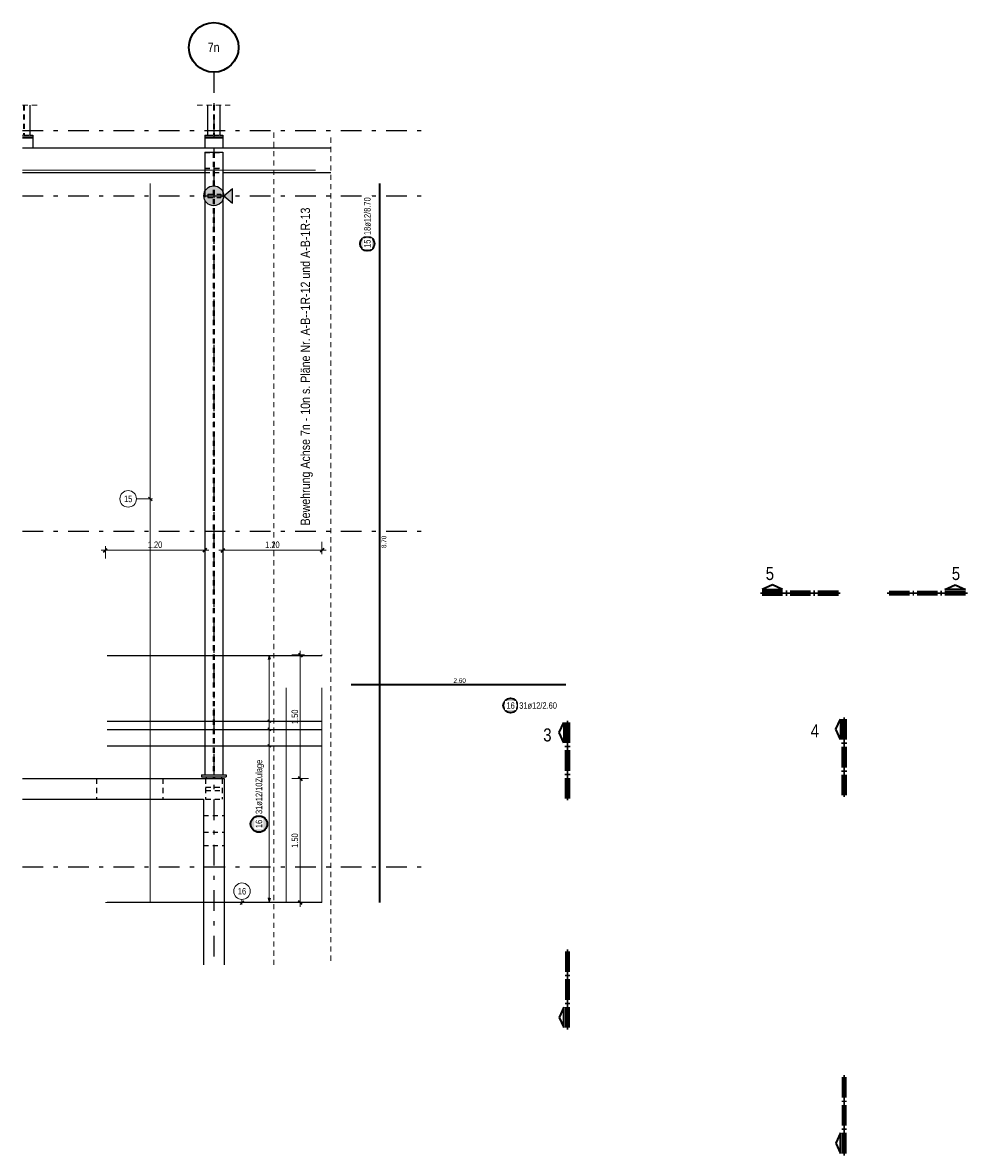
# Model space of a CAD drawing. Header units: millimetres. Extents: x -61 to 115, y -10 to 52.
# Tile 2 of 14: x -24 to -1, y 13 to 40. Entities that reach past the tile are written whole.
import ezdxf
from ezdxf.enums import TextEntityAlignment as Align

# ---------------------------------------------------------------- set-up
doc = ezdxf.new("R2010")
doc.units = ezdxf.units.MM
doc.linetypes.add('DASHDOTX2', pattern=[2, 1, -0.5, 0, -0.5])
doc.linetypes.add('HIDDEN', pattern=[0.375, 0.25, -0.125])
for name, color, linetype, lineweight in [('Achsen', 7, 'Continuous', 20), ('Bewehrung untere Lage', 7, 'Continuous', 20), ('Geschnittene Kanten', 7, 'Continuous', 20), ('Schraffuren', 7, 'Continuous', 20)]:
    doc.layers.add(name, color=color, linetype=linetype, lineweight=lineweight)
doc.styles.add('Arial Narrow', font='ARIALN.TTF')
doc.dimstyles.new('Arch_Strakon_dimstyle', dxfattribs={"dimtxt": 11.25, "dimasz": 1, "dimexe": 1.25, "dimexo": 0.0625, "dimgap": 1, "dimtad": 0, "dimzin": 12, "dimdsep": 46, "dimtxsty": 'Arial Narrow', "dimblk": 'Arrowhead_Tick', "dimsah": 1, "dimcen": 0, "dimse1": 1, "dimse2": 1, "dimclrd": 6, "dimclrt": 3, "dimazin": 0, "dimtfac": 1, "dimtdec": 4, "dimtmove": 0, "dimatfit": 3, "dimldrblk": 'NONE', "dimfxl": 1, "dimtvp": 1, "dimtolj": 1, "dimtzin": 0, "dimlwd": 13, "dimarcsym": 2})

# ---------------------------------------------------------------- blocks, each defined once
blk = doc.blocks.new('Arrowhead_Tick')
at = {"color": 2, "linetype": 'Continuous', "lineweight": 35, "ltscale": 0.5}
blk.add_line((4.4, 4.4), (-4.4, -4.4), dxfattribs=at)
at = {"color": 0, "linetype": 'Continuous', "lineweight": -2, "ltscale": 0.5}
for p, q in [((-1, 0), (0, 0)), ((0, 20), (0, -10)), ((10, 0), (0, 0))]:
    blk.add_line(p, q, dxfattribs=at)
blk = doc.blocks.new('*D22')
at = {"layer": 'Defpoints', "color": 0}
for p in [(-19.271, 22.122), (-17.428, 22.122), (-17.771, 19.122)]:
    blk.add_point(p, dxfattribs=at)
at = {"layer": 'Geschnittene Kanten', "color": 6, "linetype": 'Continuous', "lineweight": 13}
blk.add_line((-17.428, 19.132), (-17.428, 22.112), dxfattribs=at)
at = {"layer": 'Geschnittene Kanten', "color": 6, "lineweight": 13, "xscale": 0.01, "yscale": 0.01, "zscale": 0.01}
for p, rotation in [((-17.428, 22.122), 90), ((-17.428, 19.122), 270)]:
    blk.add_blockref('Arrowhead_Tick', p, dxfattribs=dict(at, rotation=rotation))
at = {"layer": 'Geschnittene Kanten', "color": 2, "lineweight": -2, "insert": (-17.558, 20.622), "char_height": 0.1575, "attachment_point": 5, "rotation": 90, "style": 'Arial Narrow'}
blk.add_mtext('\\A1;1.50', dxfattribs=at)
blk = doc.blocks.new('_None')
blk = doc.blocks.new('*D23')
at = {"layer": 'Defpoints', "color": 0}
for p in [(-16.903, 27.65), (-19.301, 22.212), (-16.903, 19.122)]:
    blk.add_point(p, dxfattribs=at)
at = {"layer": 'Geschnittene Kanten', "color": 6, "linetype": 'Continuous', "lineweight": 13}
blk.add_line((-19.291, 27.65), (-16.913, 27.65), dxfattribs=at)
at = {"layer": 'Geschnittene Kanten', "color": 6, "lineweight": 13, "xscale": 0.01, "yscale": 0.01, "zscale": 0.01, "rotation": 180}
blk.add_blockref('Arrowhead_Tick', (-19.301, 27.65), dxfattribs=at)
at = {"layer": 'Geschnittene Kanten', "color": 6, "lineweight": 13, "xscale": 0.01, "yscale": 0.01, "zscale": 0.01}
blk.add_blockref('Arrowhead_Tick', (-16.903, 27.65), dxfattribs=at)
at = {"layer": 'Geschnittene Kanten', "color": 2, "lineweight": -2, "insert": (-18.102, 27.78), "char_height": 0.1575, "attachment_point": 5, "style": 'Arial Narrow'}
blk.add_mtext('\\A1;1.20', dxfattribs=at)
blk = doc.blocks.new('*D24')
at = {"layer": 'Defpoints', "color": 0}
for p in [(-19.741, 27.65), (-19.741, 22.212), (-22.145, 19.122)]:
    blk.add_point(p, dxfattribs=at)
at = {"layer": 'Geschnittene Kanten', "color": 6, "linetype": 'Continuous', "lineweight": 13}
blk.add_line((-22.135, 27.65), (-19.751, 27.65), dxfattribs=at)
at = {"layer": 'Geschnittene Kanten', "color": 6, "lineweight": 13, "xscale": 0.01, "yscale": 0.01, "zscale": 0.01, "rotation": 180}
blk.add_blockref('Arrowhead_Tick', (-22.145, 27.65), dxfattribs=at)
at = {"layer": 'Geschnittene Kanten', "color": 6, "lineweight": 13, "xscale": 0.01, "yscale": 0.01, "zscale": 0.01}
blk.add_blockref('Arrowhead_Tick', (-19.741, 27.65), dxfattribs=at)
at = {"layer": 'Geschnittene Kanten', "color": 2, "lineweight": -2, "insert": (-20.943, 27.78), "char_height": 0.1575, "attachment_point": 5, "style": 'Arial Narrow'}
blk.add_mtext('\\A1;1.20', dxfattribs=at)
blk = doc.blocks.new('*D25')
at = {"layer": 'Defpoints', "color": 0}
for p in [(-17.428, 25.115), (-16.903, 25.115), (-19.271, 22.122)]:
    blk.add_point(p, dxfattribs=at)
at = {"layer": 'Geschnittene Kanten', "color": 6, "linetype": 'Continuous', "lineweight": 13}
blk.add_line((-17.428, 22.132), (-17.428, 25.105), dxfattribs=at)
at = {"layer": 'Geschnittene Kanten', "color": 6, "lineweight": 13, "xscale": 0.01, "yscale": 0.01, "zscale": 0.01}
for p, rotation in [((-17.428, 25.115), 90), ((-17.428, 22.122), 270)]:
    blk.add_blockref('Arrowhead_Tick', p, dxfattribs=dict(at, rotation=rotation))
at = {"layer": 'Geschnittene Kanten', "color": 2, "lineweight": -2, "insert": (-17.558, 23.618), "char_height": 0.1575, "attachment_point": 5, "rotation": 90, "style": 'Arial Narrow'}
blk.add_mtext('\\A1;1.50', dxfattribs=at)

msp = doc.modelspace()

# ---------------------------------------------------------------- hatches: boundary and pattern name
at = {"layer": 'Achsen', "lineweight": 35, "true_color": 0x80ff80}
msp.add_hatch(color=91, dxfattribs=at).paths.add_polyline_path([(-19.064306, 36.405885), (-19.064306, 36.048162), (-19.28074, 36.227023)])
at = {"layer": 'Geschnittene Kanten', "lineweight": 25, "true_color": 0xffffff}
for points in [[(-15.609095, 35.067436), (-15.609214, 35.074242), (-15.60957, 35.081039), (-15.610163, 35.087819), (-15.610993, 35.094575), (-15.612058, 35.101298), (-15.613356, 35.107979), (-15.614887, 35.114611), (-15.616649, 35.121186), (-15.618639, 35.127695), (-15.620855, 35.13413), (-15.623294, 35.140485), (-15.625954, 35.14675), (-15.62883, 35.152919), (-15.63192, 35.158983), (-15.63522, 35.164936), (-15.638726, 35.170771), (-15.642433, 35.176479), (-15.646337, 35.182055), (-15.650433, 35.18749), (-15.654716, 35.19278), (-15.659182, 35.197917), (-15.663824, 35.202895), (-15.668637, 35.207708), (-15.673615, 35.21235), (-15.678752, 35.216815), (-15.684041, 35.221098), (-15.689477, 35.225195), (-15.695053, 35.229099), (-15.700761, 35.232806), (-15.706595, 35.236311), (-15.712548, 35.239611), (-15.718613, 35.242701), (-15.724781, 35.245578), (-15.731047, 35.248237), (-15.737401, 35.250676), (-15.743837, 35.252892), (-15.750346, 35.254882), (-15.75692, 35.256644), (-15.763552, 35.258175), (-15.770234, 35.259474), (-15.776956, 35.260539), (-15.783712, 35.261368), (-15.790493, 35.261961), (-15.79729, 35.262318), (-15.804095, 35.262436), (-15.810901, 35.262318), (-15.817698, 35.261961), (-15.824478, 35.261368), (-15.831234, 35.260539), (-15.837957, 35.259474), (-15.844638, 35.258175), (-15.85127, 35.256644), (-15.857844, 35.254882), (-15.864353, 35.252892), (-15.870789, 35.250676), (-15.877143, 35.248237), (-15.883409, 35.245578), (-15.889578, 35.242701), (-15.895642, 35.239611), (-15.901595, 35.236311), (-15.907429, 35.232806), (-15.913138, 35.229099), (-15.918713, 35.225195), (-15.924149, 35.221098), (-15.929439, 35.216815), (-15.934576, 35.21235), (-15.939554, 35.207708), (-15.944366, 35.202895), (-15.949008, 35.197917), (-15.953474, 35.19278), (-15.957757, 35.18749), (-15.961853, 35.182055), (-15.965757, 35.176479), (-15.969465, 35.170771), (-15.97297, 35.164936), (-15.97627, 35.158983), (-15.97936, 35.152919), (-15.982236, 35.14675), (-15.984896, 35.140485), (-15.987335, 35.13413), (-15.989551, 35.127695), (-15.991541, 35.121186), (-15.993303, 35.114611), (-15.994834, 35.107979), (-15.996133, 35.101298), (-15.997197, 35.094575), (-15.998027, 35.087819), (-15.99862, 35.081039), (-15.998976, 35.074242), (-15.999095, 35.067436), (-15.998976, 35.060631), (-15.99862, 35.053834), (-15.998027, 35.047053), (-15.997197, 35.040298), (-15.996133, 35.033575), (-15.994834, 35.026894), (-15.993303, 35.020262), (-15.991541, 35.013687), (-15.989551, 35.007178), (-15.987335, 35.000742), (-15.984896, 34.994388), (-15.982236, 34.988123), (-15.97936, 34.981954), (-15.97627, 34.975889), (-15.97297, 34.969936), (-15.969465, 34.964102), (-15.965757, 34.958394), (-15.961853, 34.952818), (-15.957757, 34.947382), (-15.953474, 34.942093), (-15.949008, 34.936956), (-15.944366, 34.931978), (-15.939554, 34.927165), (-15.934576, 34.922523), (-15.929439, 34.918058), (-15.924149, 34.913774), (-15.918713, 34.909678), (-15.913138, 34.905774), (-15.907429, 34.902067), (-15.901595, 34.898561), (-15.895642, 34.895262), (-15.889578, 34.892172), (-15.883409, 34.889295), (-15.877143, 34.886636), (-15.870789, 34.884196), (-15.864353, 34.88198), (-15.857844, 34.87999), (-15.85127, 34.878229), (-15.844638, 34.876698), (-15.837957, 34.875399), (-15.831234, 34.874334), (-15.824478, 34.873505), (-15.817698, 34.872911), (-15.810901, 34.872555), (-15.804095, 34.872436), (-15.79729, 34.872555), (-15.790493, 34.872911), (-15.783712, 34.873505), (-15.776956, 34.874334), (-15.770234, 34.875399), (-15.763552, 34.876698), (-15.75692, 34.878229), (-15.750346, 34.87999), (-15.743837, 34.88198), (-15.737401, 34.884196), (-15.731047, 34.886636), (-15.724781, 34.889295), (-15.718613, 34.892172), (-15.712548, 34.895262), (-15.706595, 34.898561), (-15.700761, 34.902067), (-15.695053, 34.905774), (-15.689477, 34.909678), (-15.684041, 34.913774), (-15.678752, 34.918058), (-15.673615, 34.922523), (-15.668637, 34.927165), (-15.663824, 34.931978), (-15.659182, 34.936956), (-15.654716, 34.942093), (-15.650433, 34.947382), (-15.646337, 34.952818), (-15.642433, 34.958394), (-15.638726, 34.964102), (-15.63522, 34.969936), (-15.63192, 34.975889), (-15.62883, 34.981954), (-15.625954, 34.988123), (-15.623294, 34.994388), (-15.620855, 35.000742), (-15.618639, 35.007178), (-15.616649, 35.013687), (-15.614887, 35.020262), (-15.613356, 35.026894), (-15.612058, 35.033575), (-15.610993, 35.040298), (-15.610163, 35.047053), (-15.60957, 35.053834)], [(-12.141655, 23.890741), (-12.141773, 23.897546), (-12.14213, 23.904343), (-12.142723, 23.911124), (-12.143552, 23.917879), (-12.144617, 23.924602), (-12.145916, 23.931283), (-12.147447, 23.937915), (-12.149209, 23.94449), (-12.151199, 23.950999), (-12.153415, 23.957435), (-12.155854, 23.963789), (-12.158513, 23.970054), (-12.16139, 23.976223), (-12.16448, 23.982288), (-12.16778, 23.988241), (-12.171285, 23.994075), (-12.174992, 23.999783), (-12.178896, 24.005359), (-12.182993, 24.010795), (-12.187276, 24.016084), (-12.191741, 24.021221), (-12.196383, 24.026199), (-12.201196, 24.031012), (-12.206174, 24.035654), (-12.211311, 24.040119), (-12.216601, 24.044403), (-12.222037, 24.048499), (-12.227612, 24.052403), (-12.23332, 24.05611), (-12.239155, 24.059616), (-12.245108, 24.062915), (-12.251172, 24.066005), (-12.257341, 24.068882), (-12.263606, 24.071541), (-12.269961, 24.073981), (-12.276396, 24.076197), (-12.282905, 24.078187), (-12.28948, 24.079948), (-12.296112, 24.081479), (-12.302793, 24.082778), (-12.309516, 24.083843), (-12.316272, 24.084672), (-12.323052, 24.085266), (-12.329849, 24.085622), (-12.336655, 24.085741), (-12.34346, 24.085622), (-12.350257, 24.085266), (-12.357038, 24.084672), (-12.363793, 24.083843), (-12.370516, 24.082778), (-12.377197, 24.081479), (-12.383829, 24.079948), (-12.390404, 24.078187), (-12.396913, 24.076197), (-12.403349, 24.073981), (-12.409703, 24.071541), (-12.415968, 24.068882), (-12.422137, 24.066005), (-12.428202, 24.062915), (-12.434155, 24.059616), (-12.439989, 24.05611), (-12.445697, 24.052403), (-12.451273, 24.048499), (-12.456709, 24.044403), (-12.461998, 24.040119), (-12.467135, 24.035654), (-12.472113, 24.031012), (-12.476926, 24.026199), (-12.481568, 24.021221), (-12.486033, 24.016084), (-12.490317, 24.010795), (-12.494413, 24.005359), (-12.498317, 23.999783), (-12.502024, 23.994075), (-12.50553, 23.988241), (-12.508829, 23.982288), (-12.51192, 23.976223), (-12.514796, 23.970054), (-12.517456, 23.963789), (-12.519895, 23.957435), (-12.522111, 23.950999), (-12.524101, 23.94449), (-12.525862, 23.937915), (-12.527393, 23.931283), (-12.528692, 23.924602), (-12.529757, 23.917879), (-12.530586, 23.911124), (-12.53118, 23.904343), (-12.531536, 23.897546), (-12.531655, 23.890741), (-12.531536, 23.883935), (-12.53118, 23.877138), (-12.530586, 23.870358), (-12.529757, 23.863602), (-12.528692, 23.856879), (-12.527393, 23.850198), (-12.525862, 23.843566), (-12.524101, 23.836991), (-12.522111, 23.830482), (-12.519895, 23.824047), (-12.517456, 23.817692), (-12.514796, 23.811427), (-12.51192, 23.805258), (-12.508829, 23.799194), (-12.50553, 23.793241), (-12.502024, 23.787406), (-12.498317, 23.781698), (-12.494413, 23.776122), (-12.490317, 23.770687), (-12.486033, 23.765397), (-12.481568, 23.76026), (-12.476926, 23.755282), (-12.472113, 23.750469), (-12.467135, 23.745827), (-12.461998, 23.741362), (-12.456709, 23.737078), (-12.451273, 23.732982), (-12.445697, 23.729078), (-12.439989, 23.725371), (-12.434155, 23.721866), (-12.428202, 23.718566), (-12.422137, 23.715476), (-12.415968, 23.712599), (-12.409703, 23.70994), (-12.403349, 23.707501), (-12.396913, 23.705285), (-12.390404, 23.703295), (-12.383829, 23.701533), (-12.377197, 23.700002), (-12.370516, 23.698703), (-12.363793, 23.697638), (-12.357038, 23.696809), (-12.350257, 23.696216), (-12.34346, 23.695859), (-12.336655, 23.695741), (-12.329849, 23.695859), (-12.323052, 23.696216), (-12.316272, 23.696809), (-12.309516, 23.697638), (-12.302793, 23.698703), (-12.296112, 23.700002), (-12.28948, 23.701533), (-12.282905, 23.703295), (-12.276396, 23.705285), (-12.269961, 23.707501), (-12.263606, 23.70994), (-12.257341, 23.712599), (-12.251172, 23.715476), (-12.245108, 23.718566), (-12.239155, 23.721866), (-12.23332, 23.725371), (-12.227612, 23.729078), (-12.222037, 23.732982), (-12.216601, 23.737078), (-12.211311, 23.741362), (-12.206174, 23.745827), (-12.201196, 23.750469), (-12.196383, 23.755282), (-12.191741, 23.76026), (-12.187276, 23.765397), (-12.182993, 23.770687), (-12.178896, 23.776122), (-12.174992, 23.781698), (-12.171285, 23.787406), (-12.16778, 23.793241), (-12.16448, 23.799194), (-12.16139, 23.805258), (-12.158513, 23.811427), (-12.155854, 23.817692), (-12.153415, 23.824047), (-12.151199, 23.830482), (-12.149209, 23.836991), (-12.147447, 23.843566), (-12.145916, 23.850198), (-12.144617, 23.856879), (-12.143552, 23.863602), (-12.142723, 23.870358), (-12.14213, 23.877138)], [(-18.207841, 21.024035), (-18.207975, 21.031713), (-18.208377, 21.039381), (-18.209046, 21.047031), (-18.209982, 21.054653), (-18.211183, 21.062238), (-18.212649, 21.069775), (-18.214376, 21.077258), (-18.216364, 21.084675), (-18.218609, 21.092019), (-18.221109, 21.099279), (-18.223861, 21.106448), (-18.226861, 21.113517), (-18.230106, 21.120477), (-18.233593, 21.127319), (-18.237316, 21.134035), (-18.241271, 21.140617), (-18.245453, 21.147057), (-18.249857, 21.153348), (-18.254479, 21.15948), (-18.259311, 21.165448), (-18.264349, 21.171244), (-18.269586, 21.17686), (-18.275016, 21.18229), (-18.280632, 21.187527), (-18.286428, 21.192565), (-18.292396, 21.197397), (-18.298528, 21.202019), (-18.304819, 21.206423), (-18.311259, 21.210606), (-18.317841, 21.214561), (-18.324557, 21.218283), (-18.331399, 21.22177), (-18.338359, 21.225015), (-18.345428, 21.228015), (-18.352597, 21.230767), (-18.359857, 21.233267), (-18.367201, 21.235512), (-18.374618, 21.2375), (-18.382101, 21.239227), (-18.389639, 21.240693), (-18.397223, 21.241894), (-18.404845, 21.24283), (-18.412495, 21.243499), (-18.420163, 21.243901), (-18.427841, 21.244035), (-18.435519, 21.243901), (-18.443188, 21.243499), (-18.450837, 21.24283), (-18.458459, 21.241894), (-18.466044, 21.240693), (-18.473582, 21.239227), (-18.481064, 21.2375), (-18.488481, 21.235512), (-18.495825, 21.233267), (-18.503086, 21.230767), (-18.510255, 21.228015), (-18.517323, 21.225015), (-18.524283, 21.22177), (-18.531125, 21.218283), (-18.537841, 21.214561), (-18.544423, 21.210606), (-18.550864, 21.206423), (-18.557154, 21.202019), (-18.563287, 21.197397), (-18.569254, 21.192565), (-18.57505, 21.187527), (-18.580666, 21.18229), (-18.586096, 21.17686), (-18.591333, 21.171244), (-18.596371, 21.165448), (-18.601204, 21.15948), (-18.605825, 21.153348), (-18.610229, 21.147057), (-18.614412, 21.140617), (-18.618367, 21.134035), (-18.62209, 21.127319), (-18.625576, 21.120477), (-18.628821, 21.113517), (-18.631822, 21.106448), (-18.634574, 21.099279), (-18.637074, 21.092019), (-18.639319, 21.084675), (-18.641306, 21.077258), (-18.643034, 21.069775), (-18.644499, 21.062238), (-18.6457, 21.054653), (-18.646636, 21.047031), (-18.647305, 21.039381), (-18.647707, 21.031713), (-18.647841, 21.024035), (-18.647707, 21.016357), (-18.647305, 21.008688), (-18.646636, 21.001039), (-18.6457, 20.993417), (-18.644499, 20.985832), (-18.643034, 20.978294), (-18.641306, 20.970812), (-18.639319, 20.963395), (-18.637074, 20.956051), (-18.634574, 20.94879), (-18.631822, 20.941621), (-18.628821, 20.934553), (-18.625576, 20.927593), (-18.62209, 20.920751), (-18.618367, 20.914035), (-18.614412, 20.907453), (-18.610229, 20.901012), (-18.605825, 20.894722), (-18.601204, 20.888589), (-18.596371, 20.882622), (-18.591333, 20.876826), (-18.586096, 20.87121), (-18.580666, 20.86578), (-18.57505, 20.860543), (-18.569254, 20.855505), (-18.563287, 20.850673), (-18.557154, 20.846051), (-18.550864, 20.841647), (-18.544423, 20.837464), (-18.537841, 20.833509), (-18.531125, 20.829786), (-18.524283, 20.8263), (-18.517323, 20.823055), (-18.510255, 20.820054), (-18.503086, 20.817303), (-18.495825, 20.814802), (-18.488481, 20.812557), (-18.481064, 20.81057), (-18.473582, 20.808842), (-18.466044, 20.807377), (-18.458459, 20.806176), (-18.450837, 20.80524), (-18.443188, 20.804571), (-18.435519, 20.804169), (-18.427841, 20.804035), (-18.420163, 20.804169), (-18.412495, 20.804571), (-18.404845, 20.80524), (-18.397223, 20.806176), (-18.389639, 20.807377), (-18.382101, 20.808842), (-18.374618, 20.81057), (-18.367201, 20.812557), (-18.359857, 20.814802), (-18.352597, 20.817303), (-18.345428, 20.820054), (-18.338359, 20.823055), (-18.331399, 20.8263), (-18.324557, 20.829786), (-18.317841, 20.833509), (-18.311259, 20.837464), (-18.304819, 20.841647), (-18.298528, 20.846051), (-18.292396, 20.850673), (-18.286428, 20.855505), (-18.280632, 20.860543), (-18.275016, 20.86578), (-18.269586, 20.87121), (-18.264349, 20.876826), (-18.259311, 20.882622), (-18.254479, 20.888589), (-18.249857, 20.894722), (-18.245453, 20.901012), (-18.241271, 20.907453), (-18.237316, 20.914035), (-18.233593, 20.920751), (-18.230106, 20.927593), (-18.226861, 20.934553), (-18.223861, 20.941621), (-18.221109, 20.94879), (-18.218609, 20.956051), (-18.216364, 20.963395), (-18.214376, 20.970812), (-18.212649, 20.978294), (-18.211183, 20.985832), (-18.209982, 20.993417), (-18.209046, 21.001039), (-18.208377, 21.008688)]]:
    msp.add_hatch(color=7, dxfattribs=at).paths.add_polyline_path(points)
at = {"layer": 'Schraffuren', "lineweight": 35, "true_color": 0xd7ffd7}
msp.add_hatch(color=254, dxfattribs=at).paths.add_polyline_path([(-19.28077, 36.227023), (-19.28085, 36.233203), (-19.281088, 36.239378), (-19.281486, 36.245545), (-19.282042, 36.2517), (-19.282757, 36.257839), (-19.283629, 36.263957), (-19.284659, 36.270051), (-19.285845, 36.276116), (-19.287187, 36.282148), (-19.288683, 36.288144), (-19.290334, 36.2941), (-19.292138, 36.300011), (-19.294093, 36.305874), (-19.296198, 36.311684), (-19.298452, 36.317438), (-19.300854, 36.323132), (-19.303401, 36.328763), (-19.306093, 36.334326), (-19.308927, 36.339818), (-19.311902, 36.345235), (-19.315015, 36.350574), (-19.318264, 36.35583), (-19.321648, 36.361002), (-19.325163, 36.366084), (-19.328809, 36.371075), (-19.332581, 36.37597), (-19.336479, 36.380766), (-19.340498, 36.38546), (-19.344638, 36.390049), (-19.348893, 36.39453), (-19.353263, 36.3989), (-19.357744, 36.403156), (-19.362334, 36.407295), (-19.367028, 36.411315), (-19.371824, 36.415212), (-19.376719, 36.418985), (-19.381709, 36.42263), (-19.386792, 36.426146), (-19.391963, 36.42953), (-19.39722, 36.432779), (-19.402558, 36.435892), (-19.407976, 36.438866), (-19.413468, 36.4417), (-19.419031, 36.444392), (-19.424661, 36.446939), (-19.430355, 36.449341), (-19.43611, 36.451595), (-19.44192, 36.453701), (-19.447782, 36.455656), (-19.453693, 36.457459), (-19.459649, 36.45911), (-19.465645, 36.460607), (-19.471678, 36.461949), (-19.477743, 36.463135), (-19.483836, 36.464164), (-19.489954, 36.465037), (-19.496093, 36.465751), (-19.502248, 36.466308), (-19.508415, 36.466705), (-19.514591, 36.466944), (-19.52077, 36.467023), (-19.52695, 36.466944), (-19.533125, 36.466705), (-19.539292, 36.466308), (-19.545447, 36.465751), (-19.551586, 36.465037), (-19.557704, 36.464164), (-19.563797, 36.463135), (-19.569863, 36.461949), (-19.575895, 36.460607), (-19.581891, 36.45911), (-19.587847, 36.457459), (-19.593758, 36.455656), (-19.59962, 36.453701), (-19.605431, 36.451595), (-19.611185, 36.449341), (-19.616879, 36.446939), (-19.622509, 36.444392), (-19.628073, 36.4417), (-19.633564, 36.438866), (-19.638982, 36.435892), (-19.64432, 36.432779), (-19.649577, 36.42953), (-19.654749, 36.426146), (-19.659831, 36.42263), (-19.664821, 36.418985), (-19.669716, 36.415212), (-19.674512, 36.411315), (-19.679207, 36.407295), (-19.683796, 36.403156), (-19.688277, 36.3989), (-19.692647, 36.39453), (-19.696903, 36.390049), (-19.701042, 36.38546), (-19.705061, 36.380766), (-19.708959, 36.37597), (-19.712731, 36.371075), (-19.716377, 36.366084), (-19.719893, 36.361002), (-19.723276, 36.35583), (-19.726526, 36.350574), (-19.729638, 36.345235), (-19.732613, 36.339818), (-19.735447, 36.334326), (-19.738139, 36.328763), (-19.740686, 36.323132), (-19.743088, 36.317438), (-19.745342, 36.311684), (-19.747447, 36.305874), (-19.749403, 36.300011), (-19.751206, 36.2941), (-19.752857, 36.288144), (-19.754353, 36.282148), (-19.755695, 36.276116), (-19.756882, 36.270051), (-19.757911, 36.263957), (-19.758783, 36.257839), (-19.759498, 36.2517), (-19.760054, 36.245545), (-19.760452, 36.239378), (-19.76069, 36.233203), (-19.76077, 36.227023), (-19.76069, 36.220844), (-19.760452, 36.214668), (-19.760054, 36.208501), (-19.759498, 36.202346), (-19.758783, 36.196208), (-19.757911, 36.19009), (-19.756882, 36.183996), (-19.755695, 36.177931), (-19.754353, 36.171898), (-19.752857, 36.165902), (-19.751206, 36.159947), (-19.749403, 36.154036), (-19.747447, 36.148173), (-19.745342, 36.142363), (-19.743088, 36.136609), (-19.740686, 36.130914), (-19.738139, 36.125284), (-19.735447, 36.119721), (-19.732613, 36.114229), (-19.729638, 36.108812), (-19.726526, 36.103473), (-19.723276, 36.098216), (-19.719893, 36.093045), (-19.716377, 36.087962), (-19.712731, 36.082972), (-19.708959, 36.078077), (-19.705061, 36.073281), (-19.701042, 36.068587), (-19.696903, 36.063998), (-19.692647, 36.059517), (-19.688277, 36.055147), (-19.683796, 36.050891), (-19.679207, 36.046752), (-19.674512, 36.042732), (-19.669716, 36.038835), (-19.664821, 36.035062), (-19.659831, 36.031417), (-19.654749, 36.027901), (-19.649577, 36.024517), (-19.64432, 36.021268), (-19.638982, 36.018155), (-19.633564, 36.01518), (-19.628073, 36.012346), (-19.622509, 36.009655), (-19.616879, 36.007107), (-19.611185, 36.004706), (-19.605431, 36.002451), (-19.59962, 36.000346), (-19.593758, 35.998391), (-19.587847, 35.996587), (-19.581891, 35.994937), (-19.575895, 35.99344), (-19.569863, 35.992098), (-19.563797, 35.990912), (-19.557704, 35.989882), (-19.551586, 35.98901), (-19.545447, 35.988295), (-19.539292, 35.987739), (-19.533125, 35.987342), (-19.52695, 35.987103), (-19.52077, 35.987023), (-19.514591, 35.987103), (-19.508415, 35.987342), (-19.502248, 35.987739), (-19.496093, 35.988295), (-19.489954, 35.98901), (-19.483836, 35.989882), (-19.477743, 35.990912), (-19.471678, 35.992098), (-19.465645, 35.99344), (-19.459649, 35.994937), (-19.453693, 35.996587), (-19.447782, 35.998391), (-19.44192, 36.000346), (-19.43611, 36.002451), (-19.430355, 36.004706), (-19.424661, 36.007107), (-19.419031, 36.009655), (-19.413468, 36.012346), (-19.407976, 36.01518), (-19.402558, 36.018155), (-19.39722, 36.021268), (-19.391963, 36.024517), (-19.386792, 36.027901), (-19.381709, 36.031417), (-19.376719, 36.035062), (-19.371824, 36.038835), (-19.367028, 36.042732), (-19.362334, 36.046752), (-19.357744, 36.050891), (-19.353263, 36.055147), (-19.348893, 36.059517), (-19.344638, 36.063998), (-19.340498, 36.068587), (-19.336479, 36.073281), (-19.332581, 36.078077), (-19.328809, 36.082972), (-19.325163, 36.087962), (-19.321648, 36.093045), (-19.318264, 36.098216), (-19.315015, 36.103473), (-19.311902, 36.108812), (-19.308927, 36.114229), (-19.306093, 36.119721), (-19.303401, 36.125284), (-19.300854, 36.130914), (-19.298452, 36.136609), (-19.296198, 36.142363), (-19.294093, 36.148173), (-19.292138, 36.154036), (-19.290334, 36.159947), (-19.288683, 36.165902), (-19.287187, 36.171898), (-19.285845, 36.177931), (-19.284659, 36.183996), (-19.283629, 36.19009), (-19.282757, 36.196208), (-19.282042, 36.202346), (-19.281486, 36.208501), (-19.281088, 36.214668), (-19.28085, 36.220844)])

# ---------------------------------------------------------------- linework, layer by layer
at = {"color": 5, "linetype": 'HIDDEN', "lineweight": 18, "ltscale": 0.5}
for p, q in [((-24.148469, 38.419887), (-23.720917, 38.419887)), ((-19.920717, 38.419887), (-19.120717, 38.419887)), ((-16.691034, 37.63703), (-16.691034, 17.613481))]:
    msp.add_line(p, q, dxfattribs=at)
at = {"color": 3, "linetype": 'HIDDEN', "lineweight": 25, "ltscale": 0.5}
for p, q in [((-24.128017, 38.419887), (-24.128017, 37.69703)), ((-24.113817, 38.419887), (-24.113817, 37.69703)), ((-19.527817, 38.419887), (-19.527817, 37.69703)), ((-19.513617, 38.419887), (-19.513617, 37.69703)), ((-24.148469, 37.69703), (-24.128017, 37.69703)), ((-24.113817, 37.69703), (-23.970917, 37.69703)), ((-19.670717, 37.69703), (-19.527817, 37.69703)), ((-19.513617, 37.69703), (-19.370717, 37.69703)), ((-19.740717, 37.274357), (-19.53277, 37.274357)), ((-19.53277, 37.274357), (-19.53277, 22.211504)), ((-19.50877, 37.274357), (-19.30077, 37.274357)), ((-19.50877, 37.274357), (-19.50877, 22.211504)), ((-19.74077, 36.899697), (-19.53277, 36.899697)), ((-19.74077, 36.88703), (-19.30077, 36.88703)), ((-19.740717, 36.787106), (-19.300717, 36.787106)), ((-19.50877, 36.899697), (-19.30077, 36.899697)), ((-19.740717, 36.322206), (-19.740717, 36.131841)), ((-19.667893, 36.267209), (-19.347893, 36.26721)), ((-19.667893, 36.267023), (-19.667893, 36.187023)), ((-19.667893, 36.187023), (-19.347893, 36.187023)), ((-19.347893, 36.267023), (-19.347893, 36.187023)), ((-19.300717, 36.322006), (-19.300717, 36.132041)), ((-22.35707, 22.121504), (-22.35707, 21.621504)), ((-20.75707, 22.121504), (-20.75707, 21.621504)), ((-19.72077, 22.121504), (-19.72077, 21.621504)), ((-19.72077, 21.911504), (-19.32077, 21.911504)), ((-19.535286, 22.161504), (-19.535286, 22.121504)), ((-19.506286, 22.161504), (-19.506286, 22.121504)), ((-19.32077, 22.121504), (-19.32077, 21.621504)), ((-19.72077, 21.831504), (-19.32077, 21.831504)), ((-19.72077, 21.621504), (-19.32077, 21.621504)), ((-19.771625, 21.226446), (-19.271625, 21.226446)), ((-19.771625, 20.826446), (-19.271625, 20.826446)), ((-19.77077, 20.502244), (-19.77077, 17.613481)), ((-19.77077, 20.502244), (-19.271625, 20.502244))]:
    msp.add_line(p, q, dxfattribs=at)
at = {"color": 3, "linetype": 'Continuous', "lineweight": 25}
for p, q in [((-23.970917, 38.419887), (-23.970917, 37.69703)), ((-19.670717, 38.419887), (-19.670717, 37.69703)), ((-19.370717, 38.419887), (-19.370717, 37.69703)), ((-24.148469, 37.65703), (-23.900917, 37.65703)), ((-24.148469, 37.62703), (-23.901017, 37.62703)), ((-23.970917, 37.69703), (-23.900917, 37.69703)), ((-23.900917, 37.69703), (-23.900917, 37.65703)), ((-23.900917, 37.65703), (-23.900917, 37.62703)), ((-23.900917, 37.62703), (-23.900917, 37.387023)), ((-19.74078, 37.62703), (-19.300817, 37.62703)), ((-19.740717, 37.69703), (-19.670717, 37.69703)), ((-19.740717, 37.69703), (-19.740717, 37.65703)), ((-19.740717, 37.65703), (-19.300717, 37.65703)), ((-19.740717, 37.65703), (-19.740717, 37.62703)), ((-19.740717, 37.62703), (-19.740717, 37.387023)), ((-19.370717, 37.69703), (-19.300717, 37.69703)), ((-19.300717, 37.69703), (-19.300717, 37.65703)), ((-19.300717, 37.65703), (-19.300717, 37.62703)), ((-19.300717, 37.62703), (-19.300717, 37.387023)), ((-24.148469, 37.38703), (-16.691034, 37.38703)), ((-19.74077, 37.287023), (-19.30077, 37.287023)), ((-19.740717, 37.287023), (-19.740717, 36.322206)), ((-19.300717, 37.287023), (-19.300717, 36.322006)), ((-24.148469, 36.787106), (-19.740717, 36.787106)), ((-19.300717, 36.787106), (-16.691034, 36.787106)), ((-19.740717, 36.131841), (-19.740717, 22.211504)), ((-19.300717, 36.132041), (-19.300717, 22.211504)), ((-19.82077, 22.211504), (-19.22077, 22.211504)), ((-19.82077, 22.211504), (-19.82077, 22.161504)), ((-19.22077, 22.211504), (-19.22077, 22.161504)), ((-19.82077, 22.161504), (-19.22077, 22.161504)), ((-19.706786, 22.161504), (-19.706786, 22.121504)), ((-19.334786, 22.161504), (-19.334786, 22.121504)), ((-19.271625, 22.121504), (-19.270879, 22.121504)), ((-19.270879, 22.121504), (-19.270879, 17.613481))]:
    msp.add_line(p, q, dxfattribs=at)
at = {"color": 9, "linetype": 'HIDDEN', "lineweight": 0, "ltscale": 0.5}
msp.add_line((-18.070879, 37.757986), (-18.070879, 17.613481), dxfattribs=at)
at = {"color": 2, "linetype": 'Continuous', "lineweight": 35}
for p, q in [((-5.997064, 26.814896), (-6.244556, 26.702397)), ((-6.244556, 26.702397), (-5.749561, 26.702397)), ((-5.749561, 26.702397), (-5.997064, 26.814896)), ((-1.821232, 26.702397), (-1.573728, 26.814896)), ((-1.326236, 26.702397), (-1.821232, 26.702397)), ((-1.573728, 26.814896), (-1.326236, 26.702397)), ((-4.464808, 23.315547), (-4.352309, 23.563038)), ((-4.352309, 23.563038), (-4.352309, 23.068043)), ((-11.161479, 23.234375), (-11.04898, 23.481867)), ((-11.04898, 23.481867), (-11.04898, 22.986871)), ((-4.352309, 23.068043), (-4.464808, 23.315547)), ((-11.04898, 22.986871), (-11.161479, 23.234375)), ((-11.04898, 16.59023), (-11.161479, 16.342727)), ((-11.04898, 16.095235), (-11.04898, 16.59023)), ((-11.161479, 16.342727), (-11.04898, 16.095235)), ((-4.352309, 13.546289), (-4.464808, 13.298786)), ((-4.352309, 13.051294), (-4.352309, 13.546289)), ((-4.464808, 13.298786), (-4.352309, 13.051294))]:
    msp.add_line(p, q, dxfattribs=at)
at = {"color": 1, "linetype": 'Continuous', "lineweight": 70}
for p, q in [((-5.749561, 26.627396), (-6.244556, 26.627396)), ((-6.244556, 26.627396), (-6.244556, 26.597392)), ((-6.244556, 26.597392), (-5.749561, 26.597392)), ((-5.749561, 26.597392), (-5.749561, 26.627396)), ((-5.644556, 26.627396), (-5.674562, 26.627396)), ((-5.674562, 26.627396), (-5.674562, 26.597392)), ((-5.674562, 26.597392), (-5.644556, 26.597392)), ((-5.644556, 26.597392), (-5.644556, 26.627396)), ((-5.07456, 26.627396), (-5.569555, 26.627396)), ((-5.569555, 26.627396), (-5.569555, 26.597392)), ((-5.569555, 26.597392), (-5.07456, 26.597392)), ((-5.07456, 26.597392), (-5.07456, 26.627396)), ((-4.969556, 26.627396), (-4.999561, 26.627396)), ((-4.999561, 26.627396), (-4.999561, 26.597392)), ((-4.999561, 26.597392), (-4.969556, 26.597392)), ((-4.969556, 26.597392), (-4.969556, 26.627396)), ((-4.39956, 26.627396), (-4.894556, 26.627396)), ((-4.894556, 26.627396), (-4.894556, 26.597392)), ((-4.894556, 26.597392), (-4.39956, 26.597392)), ((-4.39956, 26.597392), (-4.39956, 26.627396)), ((-3.171232, 26.597392), (-3.171232, 26.627396)), ((-3.171232, 26.627396), (-2.676237, 26.627396)), ((-2.676237, 26.597392), (-3.171232, 26.597392)), ((-2.676237, 26.627396), (-2.676237, 26.597392)), ((-2.601236, 26.597392), (-2.601236, 26.627396)), ((-2.601236, 26.627396), (-2.571232, 26.627396)), ((-2.571232, 26.597392), (-2.601236, 26.597392)), ((-2.571232, 26.627396), (-2.571232, 26.597392)), ((-2.496233, 26.597392), (-2.496233, 26.627396)), ((-2.496233, 26.627396), (-2.001238, 26.627396)), ((-2.001238, 26.597392), (-2.496233, 26.597392)), ((-2.001238, 26.627396), (-2.001238, 26.597392)), ((-1.926237, 26.597392), (-1.926237, 26.627396)), ((-1.926237, 26.627396), (-1.89623, 26.627396)), ((-1.89623, 26.597392), (-1.926237, 26.597392)), ((-1.89623, 26.627396), (-1.89623, 26.597392)), ((-1.821232, 26.597392), (-1.821232, 26.627396)), ((-1.821232, 26.627396), (-1.326236, 26.627396)), ((-1.326236, 26.597392), (-1.821232, 26.597392)), ((-1.326236, 26.627396), (-1.326236, 26.597392)), ((-4.277308, 23.068043), (-4.277308, 23.563038)), ((-4.277308, 23.563038), (-4.247304, 23.563038)), ((-4.247304, 23.563038), (-4.247304, 23.068043)), ((-10.973979, 22.986871), (-10.973979, 23.481867)), ((-10.973979, 23.481867), (-10.943975, 23.481867)), ((-10.943975, 23.481867), (-10.943975, 22.986871)), ((-4.247304, 23.068043), (-4.277308, 23.068043)), ((-4.277308, 22.963038), (-4.277308, 22.993044)), ((-4.277308, 22.993044), (-4.247304, 22.993044)), ((-4.247304, 22.993044), (-4.247304, 22.963038)), ((-10.943975, 22.986871), (-10.973979, 22.986871)), ((-10.973979, 22.881866), (-10.973979, 22.911873)), ((-10.973979, 22.911873), (-10.943975, 22.911873)), ((-10.943975, 22.881866), (-10.973979, 22.881866)), ((-10.973979, 22.31187), (-10.973979, 22.806865)), ((-10.973979, 22.806865), (-10.943975, 22.806865)), ((-10.943975, 22.911873), (-10.943975, 22.881866)), ((-10.943975, 22.806865), (-10.943975, 22.31187)), ((-4.247304, 22.963038), (-4.277308, 22.963038)), ((-4.277308, 22.393042), (-4.277308, 22.888037)), ((-4.277308, 22.888037), (-4.247304, 22.888037)), ((-4.247304, 22.888037), (-4.247304, 22.393042)), ((-10.943975, 22.31187), (-10.973979, 22.31187)), ((-10.973979, 22.206867), (-10.973979, 22.236871)), ((-10.973979, 22.236871), (-10.943975, 22.236871)), ((-10.943975, 22.206867), (-10.973979, 22.206867)), ((-10.943975, 22.236871), (-10.943975, 22.206867)), ((-4.247304, 22.393042), (-4.277308, 22.393042)), ((-4.277308, 22.288039), (-4.277308, 22.318043)), ((-4.277308, 22.318043), (-4.247304, 22.318043)), ((-4.247304, 22.288039), (-4.277308, 22.288039)), ((-4.277308, 21.718043), (-4.277308, 22.213038)), ((-4.277308, 22.213038), (-4.247304, 22.213038)), ((-4.247304, 22.318043), (-4.247304, 22.288039)), ((-4.247304, 22.213038), (-4.247304, 21.718043)), ((-10.973979, 21.636871), (-10.973979, 22.131866)), ((-10.973979, 22.131866), (-10.943975, 22.131866)), ((-10.943975, 22.131866), (-10.943975, 21.636871)), ((-10.943975, 21.636871), (-10.973979, 21.636871)), ((-4.247304, 21.718043), (-4.277308, 21.718043)), ((-10.943975, 17.940231), (-10.973979, 17.940231)), ((-10.973979, 17.940231), (-10.973979, 17.445236)), ((-10.943975, 17.445236), (-10.943975, 17.940231)), ((-10.973979, 17.445236), (-10.943975, 17.445236)), ((-10.943975, 17.370235), (-10.973979, 17.370235)), ((-10.973979, 17.370235), (-10.973979, 17.34023)), ((-10.973979, 17.34023), (-10.943975, 17.34023)), ((-10.943975, 17.265232), (-10.973979, 17.265232)), ((-10.973979, 17.265232), (-10.973979, 16.770236)), ((-10.943975, 17.34023), (-10.943975, 17.370235)), ((-10.943975, 16.770236), (-10.943975, 17.265232)), ((-10.973979, 16.770236), (-10.943975, 16.770236)), ((-10.943975, 16.695236), (-10.973979, 16.695236)), ((-10.973979, 16.695236), (-10.973979, 16.665229)), ((-10.943975, 16.665229), (-10.943975, 16.695236)), ((-10.973979, 16.665229), (-10.943975, 16.665229)), ((-10.943975, 16.59023), (-10.973979, 16.59023)), ((-10.973979, 16.59023), (-10.973979, 16.095235)), ((-10.943975, 16.095235), (-10.943975, 16.59023)), ((-10.973979, 16.095235), (-10.943975, 16.095235)), ((-4.247304, 14.896289), (-4.277308, 14.896289)), ((-4.277308, 14.896289), (-4.277308, 14.401294)), ((-4.247304, 14.401294), (-4.247304, 14.896289)), ((-4.277308, 14.401294), (-4.247304, 14.401294)), ((-4.247304, 14.326293), (-4.277308, 14.326293)), ((-4.277308, 14.326293), (-4.277308, 14.296289)), ((-4.277308, 14.296289), (-4.247304, 14.296289)), ((-4.247304, 14.296289), (-4.247304, 14.326293)), ((-4.247304, 14.22129), (-4.277308, 14.22129)), ((-4.277308, 14.22129), (-4.277308, 13.726295)), ((-4.247304, 13.726295), (-4.247304, 14.22129)), ((-4.277308, 13.726295), (-4.247304, 13.726295)), ((-4.247304, 13.651294), (-4.277308, 13.651294)), ((-4.277308, 13.651294), (-4.277308, 13.621288)), ((-4.277308, 13.621288), (-4.247304, 13.621288)), ((-4.247304, 13.546289), (-4.277308, 13.546289)), ((-4.277308, 13.546289), (-4.277308, 13.051294)), ((-4.247304, 13.621288), (-4.247304, 13.651294)), ((-4.247304, 13.051294), (-4.247304, 13.546289)), ((-4.277308, 13.051294), (-4.247304, 13.051294))]:
    msp.add_line(p, q, dxfattribs=at)
at = {"layer": 'Achsen', "color": 3, "linetype": 'DASHDOTX2', "lineweight": 25, "ltscale": 0.5}
for p, q in [((-19.520833, 39.218519), (-19.520833, 17.613481)), ((-24.148469, 37.806823), (-14.299312, 37.806823)), ((-24.148469, 36.226823), (-14.299312, 36.226823)), ((-24.148469, 28.106823), (-14.299312, 28.106823)), ((-24.148469, 19.986823), (-14.299312, 19.986823))]:
    msp.add_line(p, q, dxfattribs=at)
at = {"layer": 'Achsen', "color": 3, "linetype": 'Continuous', "lineweight": 25}
for p, q in [((-19.28074, 36.227023), (-19.064306, 36.405885)), ((-19.064306, 36.048162), (-19.064306, 36.405885)), ((-19.28074, 36.227023), (-19.064306, 36.048162))]:
    msp.add_line(p, q, dxfattribs=at)
at = {"layer": 'Achsen', "color": 2, "linetype": 'Continuous', "lineweight": 35}
msp.add_circle((-19.520833, 39.818519), 0.6, dxfattribs=at)
at = {"layer": 'Bewehrung untere Lage', "color": 9, "linetype": 'Continuous', "lineweight": 0}
msp.add_line((-24.148469, 36.84703), (-17.060755, 36.84703), dxfattribs=at)
at = {"layer": 'Geschnittene Kanten', "color": 9, "linetype": 'Continuous', "lineweight": 0, "ltscale": 0.5}
for p, q in [((-21.05707, 36.521504), (-21.05707, 19.121504)), ((-21.393279, 28.891675), (-21.00707, 28.891675)), ((-21.012876, 28.84748), (-21.101264, 28.935869)), ((-18.88263, 19.07731), (-18.794242, 19.165698)), ((-18.838436, 19.196607), (-18.838436, 19.071504)), ((-16.94507, 19.121504), (-22.14507, 19.121504)), ((-21.05707, 19.121504), (-21.05707, 19.121504))]:
    msp.add_line(p, q, dxfattribs=at)
at = {"layer": 'Geschnittene Kanten', "color": 2, "linetype": 'Continuous', "lineweight": 35, "ltscale": 0.5}
for p, q in [((-15.507249, 36.52468), (-15.507249, 19.12468)), ((-10.994663, 24.387774), (-16.194663, 24.387774)), ((-15.507249, 19.12468), (-15.507249, 19.12468))]:
    msp.add_line(p, q, dxfattribs=at)
at = {"layer": 'Geschnittene Kanten', "color": 3, "linetype": 'Continuous', "lineweight": 25, "ltscale": 0.5}
for p, q in [((-22.102882, 25.104515), (-16.902882, 25.104515)), ((-18.177841, 25.104515), (-18.204636, 25.004515)), ((-18.151046, 25.004515), (-18.177841, 25.104515)), ((-18.142486, 23.476891), (-18.213196, 23.547602)), ((-22.102882, 23.512247), (-16.902882, 23.512247)), ((-22.102882, 23.313213), (-16.902882, 23.313213)), ((-18.142486, 23.277858), (-18.213196, 23.348569)), ((-22.102882, 22.915146), (-16.902882, 22.915146)), ((-18.142486, 22.879791), (-18.213196, 22.950502)), ((-18.204636, 19.23351), (-18.177841, 19.13351)), ((-18.177841, 19.13351), (-18.151046, 19.23351)), ((-22.102882, 19.13351), (-16.902882, 19.13351))]:
    msp.add_line(p, q, dxfattribs=at)
at = {"layer": 'Geschnittene Kanten', "color": 5, "linetype": 'Continuous', "lineweight": 18, "ltscale": 0.5}
for p, q in [((-18.027841, 25.104515), (-18.327841, 25.104515)), ((-18.177841, 25.104515), (-18.177841, 19.13351)), ((-18.027841, 23.512247), (-18.327841, 23.512247)), ((-18.027841, 23.313213), (-18.327841, 23.313213)), ((-18.027841, 22.915146), (-18.327841, 22.915146)), ((-18.327841, 19.13351), (-18.027841, 19.13351))]:
    msp.add_line(p, q, dxfattribs=at)
at = {"layer": 'Geschnittene Kanten', "color": 9, "linetype": 'Continuous', "lineweight": 0}
for p, q in [((-17.771439, 19.121504), (-17.771439, 24.316515)), ((-16.902882, 19.121504), (-16.902882, 24.316515)), ((-22.14507, 19.121504), (-16.94507, 19.121504)), ((-17.770879, 19.121504), (-21.270879, 19.121504)), ((-19.270879, 19.121504), (-17.771439, 19.121504))]:
    msp.add_line(p, q, dxfattribs=at)
at = {"layer": 'Geschnittene Kanten', "color": 3, "linetype": 'Continuous', "lineweight": 25}
for p, q in [((-24.148469, 22.121504), (-19.271625, 22.121504)), ((-19.271625, 22.121504), (-19.271625, 21.621504)), ((-24.148469, 21.621504), (-19.771625, 21.621504)), ((-19.771625, 21.621504), (-19.771625, 17.613481)), ((-19.271625, 21.621504), (-19.271625, 17.613481))]:
    msp.add_line(p, q, dxfattribs=at)
msp.add_circle((-19.52077, 36.227023), 0.24, dxfattribs=at)
at = {"layer": 'Geschnittene Kanten', "color": 2, "linetype": 'Continuous', "lineweight": 35, "ltscale": 0.5}
for centre, radius in [((-15.804095, 35.067436), 0.175), ((-12.336655, 23.890741), 0.175), ((-18.427841, 21.024035), 0.2)]:
    msp.add_circle(centre, radius, dxfattribs=at)
at = {"layer": 'Geschnittene Kanten', "color": 9, "linetype": 'Continuous', "lineweight": 0, "ltscale": 0.5}
for centre in [(-21.593279, 28.891675), (-18.838436, 19.396607)]:
    msp.add_circle(centre, 0.2, dxfattribs=at)
at = {"layer": 'Geschnittene Kanten', "color": 9, "linetype": 'Continuous', "lineweight": 0}
msp.add_circle((-16.902882, 25.114515), 0.00222, dxfattribs=at)

# ---------------------------------------------------------------- texts
at = {"color": 4, "lineweight": 50, "style": 'Arial Narrow'}
msp.add_text('Bewehrung Achse 7n - 10n s. Pläne Nr. A-B--1R-12 und A-B-1R-13', height=0.225, rotation=90, dxfattribs=at).set_placement((-17.191518, 28.248801))
at = {"color": 1, "lineweight": 70, "style": 'Arial Narrow'}
for s, p in [('5', (-6.159039, 26.928001)), ('5', (-1.654303, 26.928001)), ('3', (-11.545194, 23.021541)), ('4', (-5.070505, 23.124314))]:
    msp.add_text(s, height=0.315, dxfattribs=at).set_placement(p)
at = {"layer": 'Achsen', "color": 4, "lineweight": 50, "style": 'Arial Narrow'}
msp.add_text('7n', height=0.225, dxfattribs=at).set_placement((-19.524033, 39.818519), align=Align.MIDDLE_CENTER)
at = {"layer": 'Geschnittene Kanten', "color": 9, "lineweight": 0, "char_height": 0.1575, "attachment_point": 1, "line_spacing_factor": 0.9, "style": 'Arial Narrow'}
for s, insert in [('15', (-21.692504, 28.970425)), ('16', (-18.937661, 19.475357))]:
    msp.add_mtext(s, dxfattribs=dict(at, insert=insert))
at = {"layer": 'Geschnittene Kanten', "color": 3, "lineweight": 25, "insert": (-15.457249, 27.70093), "char_height": 0.1125, "attachment_point": 1, "rotation": 90, "line_spacing_factor": 0.9, "style": 'Arial Narrow'}
msp.add_mtext('8.70', dxfattribs=at)
at = {"layer": 'Geschnittene Kanten', "color": 3, "lineweight": 25, "insert": (-13.718413, 24.550274), "char_height": 0.1125, "attachment_point": 1, "line_spacing_factor": 0.9, "style": 'Arial Narrow'}
msp.add_mtext('2.60', dxfattribs=at)

# ---------------------------------------------------------------- dimensions: what is measured, and where the dimension line sits
at = {"layer": 'Geschnittene Kanten', "lineweight": -2}
for base, p1, p2, picture, middle in [((-19.740717, 27.6498), (-22.14507, 19.121504), (-19.740717, 22.211504), '*D24', (-20.942893, 27.6498)), ((-16.902882, 27.6498), (-19.300717, 22.211504), (-16.902882, 19.121504), '*D23', (-18.101799, 27.6498))]:
    dim = msp.add_linear_dim(base=base, p1=p1, p2=p2, text='1.20', dimstyle='Arch_Strakon_dimstyle', override={"dimscale": 0.01, "dimtxt": 15.75, "dimasz": 1, "dimgap": 5, "dimtad": 1, "dimjust": 0, "dimtih": 0, "dimtoh": 0, "dimdec": 5, "dimdsep": 46, "dimtxsty": 'Arial Narrow', "dimclrd": 6, "dimclrt": 2, "dimtix": 1, "dimtofl": 255, "dimtmove": 0, "dimatfit": 2, "dimfxl": 0, "dimfxlon": 0, "dimtvp": 31.746032, "dimlwd": 13}, dxfattribs=at)
    dim.commit()
    dim.dimension.update_dxf_attribs({"geometry": picture, "text_midpoint": middle, "dimtype": 160})
for base, p1, p2, override, picture, middle in [((-17.427841, 25.114515), (-19.270879, 22.121504), (-16.902882, 25.114515), {"dimscale": 0.01, "dimtxt": 15.75, "dimasz": 1, "dimgap": 5, "dimtad": 1, "dimjust": 0, "dimtih": 0, "dimtoh": 0, "dimdec": 2, "dimdsep": 46, "dimtxsty": 'Arial Narrow', "dimclrd": 6, "dimclrt": 2, "dimtix": 1, "dimtofl": 255, "dimtmove": 0, "dimatfit": 2, "dimfxl": 0, "dimfxlon": 0, "dimtvp": 31.746032, "dimlwd": 13}, '*D25', (-17.427841, 23.618009)), ((-17.427841, 22.121504), (-17.770879, 19.121504), (-19.270879, 22.121504), {"dimscale": 0.01, "dimtxt": 15.75, "dimasz": 1, "dimgap": 5, "dimtad": 1, "dimjust": 0, "dimtih": 0, "dimtoh": 0, "dimdec": 3, "dimdsep": 46, "dimtxsty": 'Arial Narrow', "dimclrd": 6, "dimclrt": 2, "dimtix": 1, "dimtofl": 255, "dimtmove": 0, "dimatfit": 2, "dimfxl": 0, "dimfxlon": 0, "dimtvp": 31.746032, "dimlwd": 13}, '*D22', (-17.427841, 20.621504))]:
    dim = msp.add_linear_dim(base=base, p1=p1, p2=p2, angle=90, text='1.50', dimstyle='Arch_Strakon_dimstyle', override=override, dxfattribs=at)
    dim.commit()
    dim.dimension.update_dxf_attribs({"geometry": picture, "text_midpoint": middle, "dimtype": 160})

# ---------------------------------------------------------------- next in the draw order: texts
at = {"layer": 'Geschnittene Kanten', "color": 2, "lineweight": 35, "char_height": 0.1575, "attachment_point": 1, "rotation": 90, "line_spacing_factor": 0.9, "style": 'Arial Narrow', "bg_fill": 3, "box_fill_scale": 1.2, "bg_fill_color": 256, "bg_fill_true_color": 13158600, "bg_fill_transparency": 0}
for s, insert in [('15', (-15.882845, 34.968211)), ('16', (-18.506591, 20.92481))]:
    msp.add_mtext(s, dxfattribs=dict(at, insert=insert))
at = {"layer": 'Geschnittene Kanten', "color": 2, "lineweight": 35, "insert": (-12.43588, 23.969491), "char_height": 0.1575, "attachment_point": 1, "line_spacing_factor": 0.9, "style": 'Arial Narrow', "bg_fill": 3, "box_fill_scale": 1.2, "bg_fill_color": 256, "bg_fill_true_color": 13158600, "bg_fill_transparency": 0}
msp.add_mtext('16', dxfattribs=at)

# ---------------------------------------------------------------- next in the draw order: texts
at = {"layer": 'Geschnittene Kanten', "color": 2, "lineweight": 35, "char_height": 0.1575, "attachment_point": 1, "rotation": 90, "line_spacing_factor": 0.9, "style": 'Arial Narrow', "bg_fill": 3, "box_fill_scale": 1.2, "bg_fill_color": 256, "bg_fill_true_color": 13158600, "bg_fill_transparency": 0}
for s, insert in [('18ø12/8.70', (-15.882845, 35.277436)), ('31ø12/10Zulage', (-18.506591, 21.264035))]:
    msp.add_mtext(s, dxfattribs=dict(at, insert=insert))
at = {"layer": 'Geschnittene Kanten', "color": 2, "lineweight": 35, "insert": (-12.126655, 23.969491), "char_height": 0.1575, "attachment_point": 1, "line_spacing_factor": 0.9, "style": 'Arial Narrow', "bg_fill": 3, "box_fill_scale": 1.2, "bg_fill_color": 256, "bg_fill_true_color": 13158600, "bg_fill_transparency": 0}
msp.add_mtext('31ø12/2.60', dxfattribs=at)

doc.saveas('drawing.dxf')
